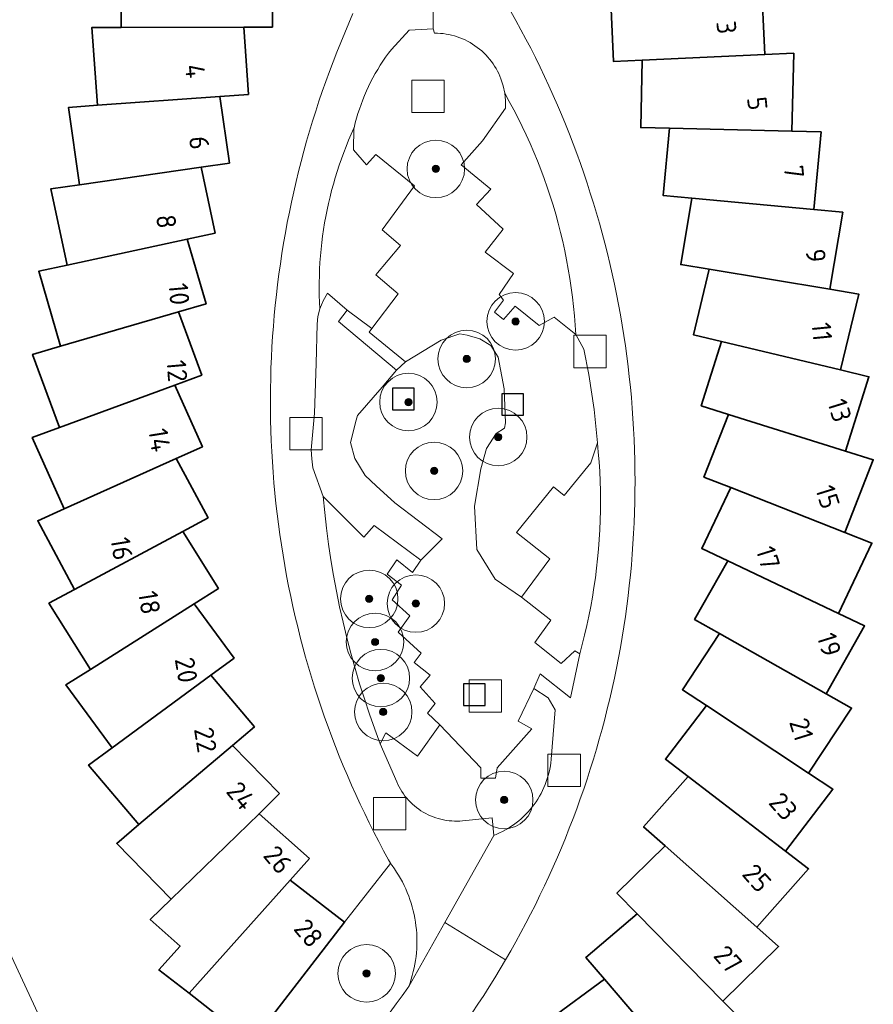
# Model space of a CAD drawing. Extents: x 154222 to 160093, y 456746 to 462495.
# Tile 105 of 254: x 158385 to 158444, y 460846 to 460914. Entities that reach past the tile are written whole.
import ezdxf
from ezdxf.enums import TextEntityAlignment as Align

# ---------------------------------------------------------------- set-up
doc = ezdxf.new("R2010")
doc.units = 0
doc.header["$LTSCALE"] = 0.75
doc.layers.get('0').update_dxf_attribs({"linetype": 'CONTINUOUS'})
for name, color, linetype, lineweight in [('B-XX-GR-BOOM-S', 252, 'CONTINUOUS', 25), ('B-XX-IE-MEUBILAIR_WEGMEUBILAIR-S', 252, 'CONTINUOUS', 25), ('B-XX-OG-BEBOUWING-GV', 6, 'CONTINUOUS', 35), ('B-XX-OG-BEBOUWING-T18', 1, 'CONTINUOUS', 18), ('B-XX-OG-TERREIN_CULTUURSCHEIDING-GV', 252, 'CONTINUOUS', 18), ('B-XX-OG-TERREIN_ERF-GV', 252, 'CONTINUOUS', 18), ('B-XX-OG-TERREIN_ONBEGROEID-GV', 252, 'CONTINUOUS', 18), ('B-XX-RI-GWA_RIOOLPUT-S', 252, 'CONTINUOUS', 25), ('B-XX-VH-VERHARDING_BETONSTRAATSTEEN-GV', 252, 'CONTINUOUS', 18), ('B-XX-VH-VERHARDING_STRAATBAKSTEEN-GV', 252, 'CONTINUOUS', 18)]:
    doc.layers.add(name, color=color, linetype=linetype, lineweight=lineweight)
doc.styles.add('NLCS-ISO-M-T18', font='NLCS-ISO.ttf', dxfattribs={"height": 1.8})

# ---------------------------------------------------------------- blocks, each defined once
blk = doc.blocks.new('SRI-PUT_INSPECTIEPUT_RIOOLPUT-SO')
at = {"color": 0, "linetype": 'ByBlock', "lineweight": 18}
blk.add_lwpolyline([(-1.125, -1.125), (1.125, -1.125), (1.125, 1.125), (-1.125, 1.125)], close=True, dxfattribs=at)
blk = doc.blocks.new('SIE-WEG_SPEELTOESTEL-SO')
at = {"flags": 128}
blk.add_lwpolyline([(-0.75, -0.75), (0.75, -0.75), (0.75, 0.75), (-0.75, 0.75)], close=True, dxfattribs=at)
blk = doc.blocks.new('SGR-BOOM_01-SO')
at = {"linetype": 'ByBlock', "lineweight": 18}
h = blk.add_hatch(color=0, dxfattribs=at)
h.dxf.hatch_style = 1
edge = h.paths.add_edge_path()
edge.add_arc((0, 0), 0.25, 0, 360)
at = {"color": 0, "linetype": 'ByBlock', "lineweight": 18}
for radius in [2, 0.25]:
    blk.add_circle((0, 0), radius, dxfattribs=at)

msp = doc.modelspace()

# ---------------------------------------------------------------- linework, layer by layer
at = {"layer": 'B-XX-OG-BEBOUWING-GV'}
for points in [[(158404.25, 460918.461), (158391.72, 460919.308), (158391.726, 460916.598), (158391.734, 460913.779), (158400.269, 460913.8), (158402.268, 460913.805), (158402.264, 460915.423), (158402.257, 460918.235), (158404.224, 460918.102), (158404.239, 460918.304)], [(158436.514, 460911.888), (158436.261, 460917.305), (158425.783, 460916.079), (158426.001, 460911.398), (158427.996, 460911.491)], [(158400.608, 460909.124), (158400.269, 460913.8), (158391.734, 460913.779), (158389.709, 460913.774), (158390.103, 460908.36), (158398.614, 460908.979)], [(158438.407, 460906.558), (158438.535, 460911.981), (158436.514, 460911.888), (158427.996, 460911.491), (158427.886, 460906.808), (158429.884, 460906.76)], [(158399.281, 460904.337), (158398.614, 460908.979), (158390.103, 460908.36), (158388.082, 460908.213), (158388.854, 460902.84), (158397.302, 460904.053)], [(158438.407, 460906.558), (158429.884, 460906.76), (158429.445, 460902.095), (158431.433, 460901.908), (158439.923, 460901.107), (158439.923, 460901.11), (158440.43, 460906.51)], [(158398.292, 460899.47), (158397.302, 460904.053), (158388.854, 460902.84), (158386.849, 460902.552), (158387.996, 460897.245), (158396.338, 460899.047)], [(158439.923, 460901.107), (158431.433, 460901.908), (158430.669, 460897.285), (158432.64, 460896.959), (158441.051, 460895.567), (158441.938, 460900.919), (158439.923, 460901.11)], [(158397.647, 460894.546), (158396.338, 460899.047), (158387.996, 460897.245), (158386.017, 460896.817), (158387.531, 460891.607), (158395.726, 460893.988)], [(158441.051, 460895.567), (158432.64, 460896.959), (158431.553, 460892.402), (158433.496, 460891.939), (158441.789, 460889.959), (158443.049, 460895.236)], [(158397.346, 460889.587), (158395.726, 460893.988), (158387.531, 460891.607), (158385.586, 460891.042), (158387.461, 460885.949), (158395.469, 460888.896)], [(158441.789, 460889.959), (158433.496, 460891.939), (158432.092, 460887.468), (158433.998, 460886.869), (158442.133, 460884.316), (158443.758, 460889.489)], [(158397.392, 460884.62), (158395.469, 460888.896), (158387.461, 460885.949), (158385.56, 460885.249), (158387.785, 460880.301), (158395.569, 460883.8)], [(158442.133, 460884.316), (158433.998, 460886.869), (158432.286, 460882.508), (158434.144, 460881.778), (158442.082, 460878.661), (158444.064, 460883.709)], [(158397.786, 460879.668), (158395.569, 460883.8), (158387.785, 460880.301), (158385.938, 460879.47), (158388.504, 460874.688), (158396.024, 460878.722)], [(158442.082, 460878.661), (158434.144, 460881.778), (158432.131, 460877.548), (158433.935, 460876.689), (158441.634, 460873.025), (158443.964, 460877.921)], [(158398.525, 460874.755), (158396.024, 460878.722), (158388.504, 460874.688), (158386.719, 460873.73), (158389.615, 460869.137), (158396.834, 460873.688)], [(158441.634, 460873.025), (158433.935, 460876.689), (158431.63, 460872.61), (158433.37, 460871.628), (158440.795, 460867.433), (158443.462, 460872.154)], [(158399.605, 460869.906), (158396.834, 460873.688), (158389.615, 460869.137), (158387.901, 460868.057), (158391.108, 460863.68), (158397.993, 460868.723)], [(158440.795, 460867.433), (158433.37, 460871.628), (158430.785, 460867.72), (158432.451, 460866.618), (158439.564, 460861.914), (158442.556, 460866.438)], [(158401.022, 460865.143), (158397.993, 460868.723), (158391.108, 460863.68), (158389.474, 460862.482), (158392.98, 460858.339), (158399.496, 460863.851)], [(158439.564, 460861.914), (158432.451, 460866.618), (158429.6, 460862.901), (158431.185, 460861.686), (158437.951, 460856.495), (158441.251, 460860.798)], [(158402.768, 460860.492), (158399.496, 460863.851), (158392.98, 460858.339), (158391.435, 460857.031), (158395.222, 460853.143), (158401.336, 460859.097)], [(158437.951, 460856.495), (158431.185, 460861.686), (158428.079, 460858.177), (158429.575, 460856.853), (158435.963, 460851.202), (158439.557, 460855.263)], [(158404.834, 460855.974), (158401.336, 460859.097), (158395.222, 460853.143), (158393.771, 460851.729), (158395.846, 460849.877), (158394.376, 460848.23), (158396.47, 460846.606), (158403.503, 460854.482)], [(158435.963, 460851.202), (158429.575, 460856.853), (158426.233, 460853.571), (158427.632, 460852.145), (158433.606, 460846.06), (158437.477, 460849.861)], [(158405.756, 460852.739), (158403.503, 460854.482), (158396.47, 460846.606), (158398.326, 460845.167), (158400.557, 460843.442), (158399.317, 460841.84), (158399.601, 460841.62), (158407.29, 460851.55)], [(158433.606, 460846.06), (158427.632, 460852.145), (158424.068, 460849.106), (158425.365, 460847.586), (158430.898, 460841.098), (158435.023, 460844.616)], [(158430.898, 460841.098), (158425.365, 460847.586), (158421.596, 460844.801), (158422.783, 460843.194), (158427.849, 460836.336), (158432.211, 460839.559)]]:
    msp.add_lwpolyline(points, close=True, dxfattribs=at)
at = {"layer": 'B-XX-OG-TERREIN_CULTUURSCHEIDING-GV'}
for points in [[(158413.54, 460913.38), (158413.45, 460913.67), (158411.77, 460913.58), (158410.54, 460912.25), (158410.337, 460911.981), (158410.14, 460911.706), (158409.95, 460911.427), (158409.766, 460911.144), (158409.589, 460910.857), (158409.419, 460910.565), (158409.256, 460910.269), (158409.1, 460909.97), (158408.952, 460909.667), (158408.81, 460909.361), (158408.676, 460909.051), (158408.549, 460908.738), (158408.429, 460908.422), (158408.317, 460908.104), (158408.213, 460907.783), (158408.117, 460907.459), (158408.027, 460907.134), (158407.946, 460906.806), (158407.94, 460906.78), (158407.9, 460905.26), (158408.8, 460904.22), (158409.45, 460904.94), (158412.14, 460902.76), (158409.9, 460899.71), (158411.18, 460898.61), (158409.45, 460896.58), (158411.01, 460895.24), (158409.191, 460892.844), (158408.99, 460892.58), (158411.52, 460890.53), (158413.993, 460892.031), (158415.309, 460892.472), (158415.824, 460892.385), (158416.693, 460892.11), (158417.464, 460891.663), (158417.974, 460890.853), (158418.394, 460888.634), (158418.48, 460886.268), (158418.401, 460885.897), (158417.825, 460885.541), (158417.153, 460884.49), (158416.773, 460883.087), (158416.328, 460880.474), (158416.481, 460877.459), (158417.749, 460875.407), (158419.59, 460874.15), (158421.57, 460876.83), (158419.24, 460878.65), (158421.81, 460881.83), (158422.56, 460881.23), (158424.41, 460883.49), (158424.87, 460884.9), (158424.65, 460887.21), (158424.28, 460889.65), (158423.92, 460891.4), (158423.36, 460892.42), (158421.87, 460893.63), (158420.83, 460893.04), (158419.14, 460894.39), (158418.34, 460893.46), (158417.71, 460893.97), (158418.35, 460894.81), (158418.03, 460895.2), (158419.03, 460896.67), (158417.07, 460898.15), (158418.32, 460899.75), (158416.47, 460901.47), (158417.46, 460902.52), (158415.39, 460904.23), (158416.88, 460905.89), (158418.47, 460908.17), (158418.473, 460908.687), (158418.422, 460909.201), (158418.318, 460909.707), (158418.161, 460910.199), (158418.087, 460910.383), (158418.006, 460910.564), (158417.917, 460910.742), (158417.822, 460910.916), (158417.719, 460911.086), (158417.61, 460911.251), (158417.494, 460911.412), (158417.372, 460911.569), (158417.243, 460911.72), (158417.109, 460911.866), (158416.968, 460912.006), (158416.822, 460912.141), (158416.671, 460912.269), (158416.515, 460912.392), (158416.354, 460912.508), (158416.189, 460912.617), (158416.019, 460912.72), (158415.845, 460912.816), (158415.667, 460912.904), (158415.486, 460912.986), (158415.302, 460913.06), (158415.115, 460913.127), (158414.926, 460913.186), (158414.734, 460913.237), (158414.541, 460913.281), (158414.345, 460913.316), (158414.149, 460913.344), (158413.951, 460913.364), (158413.753, 460913.376), (158413.555, 460913.38)], [(158407.46, 460894.11), (158406.09, 460895.29), (158405.785, 460894.767), (158405.562, 460894.204), (158405.435, 460893.678), (158405.38, 460893.14), (158405.3, 460890.4), (158405.2, 460886.94), (158404.97, 460884.41), (158405.013, 460883.779), (158405.07, 460883.15), (158405.8, 460881.15), (158408.63, 460878.33), (158409.34, 460879.13), (158412.59, 460876.73), (158414.065, 460878.221), (158410.79, 460880.722), (158409.482, 460881.898), (158408.71, 460882.625), (158407.99, 460883.804), (158407.694, 460884.913), (158408.091, 460886.46), (158408.189, 460886.794), (158409.911, 460888.764), (158410.889, 460889.953), (158406.87, 460893.33)], [(158421.44, 460867.16), (158420.44, 460867.8), (158419.36, 460865.543), (158420.301, 460865.006), (158417.892, 460862.286), (158417.787, 460861.563), (158416.757, 460861.558), (158416.754, 460862.281), (158413.9, 460865.27), (158412.35, 460863.1), (158410.16, 460864.73), (158409.77, 460863.95), (158410.91, 460861.302), (158410.989, 460861.129), (158411.075, 460860.96), (158411.168, 460860.795), (158411.267, 460860.633), (158411.374, 460860.476), (158411.487, 460860.324), (158411.606, 460860.177), (158411.732, 460860.034), (158411.863, 460859.897), (158412, 460859.766), (158412.143, 460859.641), (158412.29, 460859.521), (158412.443, 460859.409), (158412.6, 460859.302), (158412.762, 460859.203), (158412.927, 460859.11), (158413.096, 460859.024), (158413.269, 460858.946), (158413.445, 460858.874), (158413.624, 460858.811), (158413.805, 460858.755), (158413.988, 460858.706), (158414.174, 460858.666), (158414.361, 460858.633), (158414.549, 460858.608), (158414.738, 460858.591), (158414.927, 460858.582), (158415.117, 460858.581), (158415.307, 460858.588), (158415.491, 460858.603), (158417.55, 460858.81), (158417.66, 460857.58), (158417.868, 460857.665), (158418.073, 460857.758), (158418.274, 460857.858), (158418.472, 460857.965), (158418.666, 460858.079), (158418.856, 460858.2), (158419.041, 460858.328), (158419.222, 460858.462), (158419.397, 460858.602), (158419.568, 460858.749), (158419.733, 460858.901), (158419.893, 460859.06), (158420.047, 460859.223), (158420.195, 460859.393), (158420.337, 460859.567), (158420.473, 460859.747), (158420.602, 460859.931), (158420.725, 460860.119), (158420.841, 460860.312), (158420.95, 460860.509), (158421.051, 460860.709), (158421.146, 460860.913), (158421.233, 460861.121), (158421.313, 460861.331), (158421.386, 460861.544), (158421.45, 460861.759), (158421.508, 460861.977), (158421.557, 460862.196), (158421.598, 460862.417), (158421.632, 460862.64), (158421.657, 460862.863), (158421.66, 460862.89), (158421.94, 460866.31)]]:
    msp.add_lwpolyline(points, close=True, dxfattribs=at)
for points in [[(158410.459, 460845.304), (158410.874, 460845.864), (158411.283, 460846.429), (158411.686, 460846.998), (158411.75, 460847.09), (158411.84, 460847.342), (158411.922, 460847.596), (158411.997, 460847.853), (158412.064, 460848.112), (158412.123, 460848.373), (158412.175, 460848.635), (158412.218, 460848.899), (158412.254, 460849.164), (158412.282, 460849.43), (158412.301, 460849.697), (158412.313, 460849.964), (158412.317, 460850.232), (158412.312, 460850.499), (158412.3, 460850.766), (158412.28, 460851.033), (158412.252, 460851.299), (158412.216, 460851.564), (158412.172, 460851.828), (158412.12, 460852.09), (158412.06, 460852.351), (158411.992, 460852.61), (158411.917, 460852.866), (158411.834, 460853.121), (158411.744, 460853.372), (158411.646, 460853.621), (158411.54, 460853.867), (158411.428, 460854.11), (158411.308, 460854.349), (158411.181, 460854.584), (158411.047, 460854.816), (158410.906, 460855.043), (158410.759, 460855.266), (158410.605, 460855.485), (158410.485, 460855.644), (158407.29, 460851.55), (158399.601, 460841.62)], [(158386.261, 460844.567), (158383.375, 460850.77)]]:
    msp.add_lwpolyline(points, dxfattribs=at)
at = {"layer": 'B-XX-OG-TERREIN_ERF-GV'}
for points in [[(158436.261, 460917.305), (158436.514, 460911.888), (158438.535, 460911.981), (158438.407, 460906.558), (158440.43, 460906.51), (158439.923, 460901.11), (158441.938, 460900.919), (158441.051, 460895.567), (158443.049, 460895.236), (158441.789, 460889.959), (158443.758, 460889.489), (158442.133, 460884.316), (158444.064, 460883.709), (158442.082, 460878.661), (158443.964, 460877.921), (158441.634, 460873.025), (158443.462, 460872.154), (158440.795, 460867.433), (158442.556, 460866.438), (158439.564, 460861.914), (158441.251, 460860.798), (158437.951, 460856.495), (158439.557, 460855.263), (158435.963, 460851.202), (158437.477, 460849.861), (158433.606, 460846.06), (158435.023, 460844.616)], [(158398.326, 460845.167), (158396.47, 460846.606), (158394.376, 460848.23), (158395.846, 460849.877), (158393.771, 460851.729), (158395.222, 460853.143), (158391.435, 460857.031), (158392.98, 460858.339), (158389.474, 460862.482), (158391.108, 460863.68), (158387.901, 460868.057), (158389.615, 460869.137), (158386.719, 460873.73), (158388.504, 460874.688), (158385.938, 460879.47), (158387.785, 460880.301), (158385.56, 460885.249), (158387.461, 460885.949), (158385.586, 460891.042), (158387.531, 460891.607), (158386.017, 460896.817), (158387.996, 460897.245), (158386.849, 460902.552), (158388.854, 460902.84), (158388.082, 460908.213), (158390.103, 460908.36), (158389.709, 460913.774), (158391.734, 460913.779), (158391.726, 460916.598)], [(158402.264, 460915.423), (158402.268, 460913.805), (158400.269, 460913.8), (158400.608, 460909.124), (158398.614, 460908.979), (158399.281, 460904.337), (158397.302, 460904.053), (158398.292, 460899.47), (158396.338, 460899.047), (158397.647, 460894.546), (158395.726, 460893.988), (158397.346, 460889.587), (158395.469, 460888.896), (158397.392, 460884.62), (158395.569, 460883.8), (158397.786, 460879.668), (158396.024, 460878.722), (158398.525, 460874.755), (158396.834, 460873.688), (158399.605, 460869.906), (158397.993, 460868.723), (158401.022, 460865.143), (158399.496, 460863.851), (158402.768, 460860.492), (158401.336, 460859.097), (158404.834, 460855.974), (158403.503, 460854.482), (158405.756, 460852.739), (158407.29, 460851.55), (158410.485, 460855.644), (158410.473, 460855.661), (158410.35, 460855.882), (158410.003, 460856.521), (158409.662, 460857.163), (158409.328, 460857.808), (158409.002, 460858.458), (158408.683, 460859.111), (158408.37, 460859.767), (158408.065, 460860.427), (158407.768, 460861.091), (158407.478, 460861.757), (158407.195, 460862.427), (158406.919, 460863.099), (158406.651, 460863.775), (158406.39, 460864.453), (158406.137, 460865.135), (158405.891, 460865.819), (158405.653, 460866.506), (158405.423, 460867.195), (158405.2, 460867.887), (158404.985, 460868.581), (158404.777, 460869.278), (158404.577, 460869.977), (158404.385, 460870.678), (158404.2, 460871.381), (158404.023, 460872.086), (158403.854, 460872.793), (158403.693, 460873.502), (158403.54, 460874.212), (158403.394, 460874.924), (158403.256, 460875.638), (158403.126, 460876.353), (158403.004, 460877.07), (158402.89, 460877.788), (158402.784, 460878.507), (158402.686, 460879.227), (158402.595, 460879.948), (158402.513, 460880.67), (158402.438, 460881.394), (158402.372, 460882.117), (158402.313, 460882.842), (158402.263, 460883.567), (158402.22, 460884.293), (158402.185, 460885.019), (158402.159, 460885.745), (158402.14, 460886.472), (158402.13, 460887.199), (158402.127, 460887.926), (158402.133, 460888.653), (158402.146, 460889.379), (158402.167, 460890.106), (158402.197, 460890.832), (158402.234, 460891.558), (158402.28, 460892.284), (158402.333, 460893.009), (158402.394, 460893.733), (158402.463, 460894.457), (158402.541, 460895.179), (158402.626, 460895.901), (158402.719, 460896.622), (158402.82, 460897.342), (158402.929, 460898.061), (158403.046, 460898.778), (158403.171, 460899.494), (158403.303, 460900.209), (158403.444, 460900.922), (158403.592, 460901.634), (158403.748, 460902.344), (158403.912, 460903.052), (158404.084, 460903.758), (158404.264, 460904.462), (158404.451, 460905.165), (158404.646, 460905.865), (158404.849, 460906.563), (158405.059, 460907.259), (158405.277, 460907.953), (158405.503, 460908.644), (158405.736, 460909.332), (158405.977, 460910.018), (158406.225, 460910.701), (158406.481, 460911.381), (158406.744, 460912.059), (158407.015, 460912.734), (158407.293, 460913.405), (158407.578, 460914.074), (158407.871, 460914.739)], [(158421.596, 460844.801), (158425.365, 460847.586), (158424.068, 460849.106), (158427.632, 460852.145), (158426.233, 460853.571), (158429.575, 460856.853), (158428.079, 460858.177), (158431.185, 460861.686), (158429.6, 460862.901), (158432.451, 460866.618), (158430.785, 460867.72), (158433.37, 460871.628), (158431.63, 460872.61), (158433.935, 460876.689), (158432.131, 460877.548), (158434.144, 460881.778), (158432.286, 460882.508), (158433.998, 460886.869), (158432.092, 460887.468), (158433.496, 460891.939), (158431.553, 460892.402), (158432.64, 460896.959), (158430.669, 460897.285), (158431.433, 460901.908), (158429.445, 460902.095), (158429.884, 460906.76), (158427.886, 460906.808), (158427.996, 460911.491), (158426.001, 460911.398), (158425.783, 460916.079)], [(158418.852, 460914.883), (158419.208, 460914.249), (158419.557, 460913.612), (158419.899, 460912.97), (158420.234, 460912.325), (158420.561, 460911.676), (158420.882, 460911.024), (158421.195, 460910.368), (158421.501, 460909.709), (158421.8, 460909.046), (158422.091, 460908.38), (158422.376, 460907.711), (158422.652, 460907.039), (158422.922, 460906.364), (158423.184, 460905.686), (158423.438, 460905.005), (158423.685, 460904.321), (158423.924, 460903.635), (158424.156, 460902.946), (158424.38, 460902.255), (158424.597, 460901.561), (158424.806, 460900.865), (158425.007, 460900.166), (158425.201, 460899.466), (158425.387, 460898.763), (158425.565, 460898.058), (158425.735, 460897.352), (158425.898, 460896.643), (158426.052, 460895.933), (158426.199, 460895.221), (158426.339, 460894.508), (158426.47, 460893.793), (158426.593, 460893.076), (158426.709, 460892.359), (158426.816, 460891.64), (158426.916, 460890.92), (158427.007, 460890.199), (158427.091, 460889.477), (158427.167, 460888.754), (158427.235, 460888.03), (158427.295, 460887.306), (158427.347, 460886.581), (158427.391, 460885.855), (158427.426, 460885.129), (158427.454, 460884.403), (158427.474, 460883.676), (158427.486, 460882.95), (158427.49, 460882.223), (158427.486, 460881.496), (158427.474, 460880.769), (158427.454, 460880.043), (158427.426, 460879.316), (158427.39, 460878.59), (158427.346, 460877.865), (158427.294, 460877.14), (158427.234, 460876.415), (158427.166, 460875.692), (158427.09, 460874.969), (158427.006, 460874.247), (158426.914, 460873.526), (158426.815, 460872.806), (158426.707, 460872.087), (158426.591, 460871.369), (158426.468, 460870.653), (158426.337, 460869.938), (158426.197, 460869.225), (158426.05, 460868.513), (158425.896, 460867.803), (158425.733, 460867.094), (158425.562, 460866.387), (158425.384, 460865.683), (158425.198, 460864.98), (158425.005, 460864.28), (158424.803, 460863.581), (158424.594, 460862.885), (158424.377, 460862.191), (158424.153, 460861.5), (158423.921, 460860.811), (158423.682, 460860.125), (158423.435, 460859.441), (158423.18, 460858.76), (158422.918, 460858.082), (158422.649, 460857.407), (158422.372, 460856.735), (158422.087, 460856.066), (158421.796, 460855.4), (158421.497, 460854.738), (158421.191, 460854.078), (158420.877, 460853.423), (158420.557, 460852.77), (158420.229, 460852.122), (158419.894, 460851.476), (158419.552, 460850.835), (158419.203, 460850.198), (158418.847, 460849.564), (158418.484, 460848.934), (158418.114, 460848.307), (158417.737, 460847.686), (158417.353, 460847.068), (158416.963, 460846.455), (158416.566, 460845.847), (158416.162, 460845.242)], [(158383.375, 460850.77), (158386.261, 460844.567)]]:
    msp.add_lwpolyline(points, dxfattribs=at)
at = {"layer": 'B-XX-OG-TERREIN_ONBEGROEID-GV'}
msp.add_lwpolyline([(158415.824, 460892.385), (158415.309, 460892.472), (158413.993, 460892.031), (158411.52, 460890.53), (158410.889, 460889.953), (158409.911, 460888.764), (158408.189, 460886.794), (158408.091, 460886.46), (158407.694, 460884.913), (158407.99, 460883.804), (158408.71, 460882.625), (158409.482, 460881.898), (158410.79, 460880.722), (158414.065, 460878.221), (158412.59, 460876.73), (158412, 460875.88), (158410.91, 460876.75), (158410.24, 460875.76), (158411.24, 460874.99), (158410.59, 460873.97), (158411.83, 460872.86), (158411.01, 460871.73), (158412.62, 460870.25), (158412.13, 460869.61), (158413.25, 460868.72), (158412.54, 460867.91), (158413.58, 460866.75), (158413.06, 460866.08), (158413.9, 460865.27), (158416.754, 460862.281), (158416.757, 460861.558), (158417.787, 460861.563), (158417.892, 460862.286), (158420.301, 460865.006), (158419.36, 460865.543), (158420.44, 460867.8), (158420.88, 460868.83), (158423.01, 460867.15), (158423.64, 460870.22), (158423.3, 460870.43), (158422.35, 460869.55), (158420.51, 460871), (158421.64, 460872.55), (158419.59, 460874.15), (158417.749, 460875.407), (158416.481, 460877.459), (158416.328, 460880.474), (158416.773, 460883.087), (158417.153, 460884.49), (158417.825, 460885.541), (158418.401, 460885.897), (158418.48, 460886.268), (158418.394, 460888.634), (158417.974, 460890.853), (158417.464, 460891.663), (158416.693, 460892.11)], close=True, dxfattribs=at)
at = {"layer": 'B-XX-VH-VERHARDING_BETONSTRAATSTEEN-GV'}
for points in [[(158418.743, 460908.631), (158418.422, 460909.201), (158418.473, 460908.687), (158418.47, 460908.17), (158416.88, 460905.89), (158415.39, 460904.23), (158417.46, 460902.52), (158416.47, 460901.47), (158418.32, 460899.75), (158417.07, 460898.15), (158419.03, 460896.67), (158418.03, 460895.2), (158418.35, 460894.81), (158417.71, 460893.97), (158418.34, 460893.46), (158419.14, 460894.39), (158420.83, 460893.04), (158421.87, 460893.63), (158423.36, 460892.42), (158423.321, 460893.073), (158423.271, 460893.725), (158423.209, 460894.376), (158423.136, 460895.025), (158423.051, 460895.674), (158422.956, 460896.321), (158422.849, 460896.966), (158422.731, 460897.609), (158422.601, 460898.25), (158422.461, 460898.888), (158422.309, 460899.524), (158422.147, 460900.158), (158421.973, 460900.788), (158421.788, 460901.415), (158421.593, 460902.039), (158421.387, 460902.66), (158421.17, 460903.277), (158420.942, 460903.889), (158420.703, 460904.498), (158420.454, 460905.103), (158420.195, 460905.703), (158419.925, 460906.299), (158419.645, 460906.889), (158419.354, 460907.475), (158419.053, 460908.056)], [(158407.9, 460905.26), (158407.94, 460906.78), (158407.751, 460906.359), (158407.569, 460905.935), (158407.395, 460905.507), (158407.228, 460905.077), (158407.068, 460904.643), (158406.917, 460904.207), (158406.772, 460903.769), (158406.636, 460903.328), (158406.507, 460902.884), (158406.386, 460902.439), (158406.273, 460901.991), (158406.167, 460901.542), (158406.07, 460901.091), (158405.98, 460900.638), (158405.898, 460900.183), (158405.824, 460899.728), (158405.758, 460899.271), (158405.7, 460898.813), (158405.65, 460898.354), (158405.609, 460897.894), (158405.574, 460897.434), (158405.549, 460896.973), (158405.531, 460896.511), (158405.521, 460896.05), (158405.519, 460895.588), (158405.525, 460895.127), (158405.54, 460894.665), (158405.562, 460894.204), (158405.785, 460894.767), (158406.09, 460895.29), (158407.46, 460894.11), (158409.191, 460892.844), (158411.01, 460895.24), (158409.45, 460896.58), (158411.18, 460898.61), (158409.9, 460899.71), (158412.14, 460902.76), (158409.45, 460904.94), (158408.8, 460904.22)], [(158409.191, 460892.844), (158407.46, 460894.11), (158406.87, 460893.33), (158410.889, 460889.953), (158411.52, 460890.53), (158408.99, 460892.58)], [(158424.935, 460884.23), (158424.87, 460884.9), (158424.41, 460883.49), (158422.56, 460881.23), (158421.81, 460881.83), (158419.24, 460878.65), (158421.57, 460876.83), (158419.59, 460874.15), (158421.64, 460872.55), (158420.51, 460871), (158422.35, 460869.55), (158423.3, 460870.43), (158423.64, 460870.22), (158423.815, 460870.87), (158423.979, 460871.524), (158424.133, 460872.18), (158424.274, 460872.838), (158424.405, 460873.499), (158424.524, 460874.162), (158424.631, 460874.827), (158424.728, 460875.494), (158424.813, 460876.162), (158424.886, 460876.831), (158424.948, 460877.502), (158424.999, 460878.174), (158425.038, 460878.846), (158425.065, 460879.519), (158425.081, 460880.192), (158425.085, 460880.866), (158425.078, 460881.54), (158425.06, 460882.213), (158425.03, 460882.886), (158424.988, 460883.558)], [(158408.63, 460878.33), (158405.8, 460881.15), (158405.906, 460880.048), (158406.031, 460878.948), (158406.175, 460877.851), (158406.338, 460876.756), (158406.521, 460875.665), (158406.722, 460874.576), (158406.943, 460873.492), (158407.182, 460872.411), (158407.44, 460871.335), (158407.718, 460870.263), (158408.014, 460869.196), (158408.328, 460868.135), (158408.661, 460867.08), (158409.012, 460866.03), (158409.382, 460864.987), (158409.77, 460863.95), (158410.16, 460864.73), (158412.35, 460863.1), (158413.9, 460865.27), (158413.06, 460866.08), (158413.58, 460866.75), (158412.54, 460867.91), (158413.25, 460868.72), (158412.13, 460869.61), (158412.62, 460870.25), (158411.01, 460871.73), (158411.83, 460872.86), (158410.59, 460873.97), (158411.24, 460874.99), (158410.24, 460875.76), (158410.91, 460876.75), (158412, 460875.88), (158412.59, 460876.73), (158409.34, 460879.13)]]:
    msp.add_lwpolyline(points, close=True, dxfattribs=at)
at = {"layer": 'B-XX-VH-VERHARDING_STRAATBAKSTEEN-GV'}
for points in [[(158407.871, 460914.739), (158407.578, 460914.074), (158407.293, 460913.405), (158407.015, 460912.734), (158406.744, 460912.059), (158406.481, 460911.381), (158406.225, 460910.701), (158405.977, 460910.018), (158405.736, 460909.332), (158405.503, 460908.644), (158405.277, 460907.953), (158405.059, 460907.259), (158404.849, 460906.563), (158404.646, 460905.865), (158404.451, 460905.165), (158404.264, 460904.462), (158404.084, 460903.758), (158403.912, 460903.052), (158403.748, 460902.344), (158403.592, 460901.634), (158403.444, 460900.922), (158403.303, 460900.209), (158403.171, 460899.494), (158403.046, 460898.778), (158402.929, 460898.061), (158402.82, 460897.342), (158402.719, 460896.622), (158402.626, 460895.901), (158402.541, 460895.179), (158402.463, 460894.457), (158402.394, 460893.733), (158402.333, 460893.009), (158402.28, 460892.284), (158402.234, 460891.558), (158402.197, 460890.832), (158402.167, 460890.106), (158402.146, 460889.379), (158402.133, 460888.653), (158402.127, 460887.926), (158402.13, 460887.199), (158402.14, 460886.472), (158402.159, 460885.745), (158402.185, 460885.019), (158402.22, 460884.293), (158402.263, 460883.567), (158402.313, 460882.842), (158402.372, 460882.117), (158402.438, 460881.394), (158402.513, 460880.67), (158402.595, 460879.948), (158402.686, 460879.227), (158402.784, 460878.507), (158402.89, 460877.788), (158403.004, 460877.07), (158403.126, 460876.353), (158403.256, 460875.638), (158403.394, 460874.924), (158403.54, 460874.212), (158403.693, 460873.502), (158403.854, 460872.793), (158404.023, 460872.086), (158404.2, 460871.381), (158404.385, 460870.678), (158404.577, 460869.977), (158404.777, 460869.278), (158404.985, 460868.581), (158405.2, 460867.887), (158405.423, 460867.195), (158405.653, 460866.506), (158405.891, 460865.819), (158406.137, 460865.135), (158406.39, 460864.453), (158406.651, 460863.775), (158406.919, 460863.099), (158407.195, 460862.427), (158407.478, 460861.757), (158407.768, 460861.091), (158408.065, 460860.427), (158408.37, 460859.767), (158408.683, 460859.111), (158409.002, 460858.458), (158409.328, 460857.808), (158409.662, 460857.163), (158410.003, 460856.521), (158410.35, 460855.882), (158410.473, 460855.661), (158410.485, 460855.644), (158410.605, 460855.485), (158410.759, 460855.266), (158410.906, 460855.043), (158411.047, 460854.816), (158411.181, 460854.584), (158411.308, 460854.349), (158411.428, 460854.11), (158411.54, 460853.867), (158411.646, 460853.621), (158411.744, 460853.372), (158411.834, 460853.121), (158411.917, 460852.866), (158411.992, 460852.61), (158412.06, 460852.351), (158412.12, 460852.09), (158412.172, 460851.828), (158412.216, 460851.564), (158412.252, 460851.299), (158412.28, 460851.033), (158412.3, 460850.766), (158412.312, 460850.499), (158412.317, 460850.232), (158412.313, 460849.964), (158412.301, 460849.697), (158412.282, 460849.43), (158412.254, 460849.164), (158412.218, 460848.899), (158412.175, 460848.635), (158412.123, 460848.373), (158412.064, 460848.112), (158411.997, 460847.853), (158411.922, 460847.596), (158411.84, 460847.342), (158411.75, 460847.09), (158414.258, 460851.542), (158417.66, 460857.58), (158417.55, 460858.81), (158415.491, 460858.603), (158415.307, 460858.588), (158415.117, 460858.581), (158414.927, 460858.582), (158414.738, 460858.591), (158414.549, 460858.608), (158414.361, 460858.633), (158414.174, 460858.666), (158413.988, 460858.706), (158413.805, 460858.755), (158413.624, 460858.811), (158413.445, 460858.874), (158413.269, 460858.946), (158413.096, 460859.024), (158412.927, 460859.11), (158412.762, 460859.203), (158412.6, 460859.302), (158412.443, 460859.409), (158412.29, 460859.521), (158412.143, 460859.641), (158412, 460859.766), (158411.863, 460859.897), (158411.732, 460860.034), (158411.606, 460860.177), (158411.487, 460860.324), (158411.374, 460860.476), (158411.267, 460860.633), (158411.168, 460860.795), (158411.075, 460860.96), (158410.989, 460861.129), (158410.91, 460861.302), (158409.77, 460863.95), (158409.382, 460864.987), (158409.012, 460866.03), (158408.661, 460867.08), (158408.328, 460868.135), (158408.014, 460869.196), (158407.718, 460870.263), (158407.44, 460871.335), (158407.182, 460872.411), (158406.943, 460873.492), (158406.722, 460874.576), (158406.521, 460875.665), (158406.338, 460876.756), (158406.175, 460877.851), (158406.031, 460878.948), (158405.906, 460880.048), (158405.8, 460881.15), (158405.07, 460883.15), (158405.013, 460883.779), (158404.97, 460884.41), (158405.2, 460886.94), (158405.3, 460890.4), (158405.38, 460893.14), (158405.435, 460893.678), (158405.562, 460894.204), (158405.54, 460894.665), (158405.525, 460895.127), (158405.519, 460895.588), (158405.521, 460896.05), (158405.531, 460896.511), (158405.549, 460896.973), (158405.574, 460897.434), (158405.609, 460897.894), (158405.65, 460898.354), (158405.7, 460898.813), (158405.758, 460899.271), (158405.824, 460899.728), (158405.898, 460900.183), (158405.98, 460900.638), (158406.07, 460901.091), (158406.167, 460901.542), (158406.273, 460901.991), (158406.386, 460902.439), (158406.507, 460902.884), (158406.636, 460903.328), (158406.772, 460903.769), (158406.917, 460904.207), (158407.068, 460904.643), (158407.228, 460905.077), (158407.395, 460905.507), (158407.569, 460905.935), (158407.751, 460906.359), (158407.94, 460906.78), (158407.946, 460906.806), (158408.027, 460907.134), (158408.117, 460907.459), (158408.213, 460907.783), (158408.317, 460908.104), (158408.429, 460908.422), (158408.549, 460908.738), (158408.676, 460909.051), (158408.81, 460909.361), (158408.952, 460909.667), (158409.1, 460909.97), (158409.256, 460910.269), (158409.419, 460910.565), (158409.589, 460910.857), (158409.766, 460911.144), (158409.95, 460911.427), (158410.14, 460911.706), (158410.337, 460911.981), (158410.54, 460912.25), (158411.77, 460913.58), (158413.45, 460913.67), (158413.474, 460918.81)], [(158413.474, 460918.81), (158413.45, 460913.67), (158413.54, 460913.38), (158413.555, 460913.38), (158413.753, 460913.376), (158413.951, 460913.364), (158414.149, 460913.344), (158414.345, 460913.316), (158414.541, 460913.281), (158414.734, 460913.237), (158414.926, 460913.186), (158415.115, 460913.127), (158415.302, 460913.06), (158415.486, 460912.986), (158415.667, 460912.904), (158415.845, 460912.816), (158416.019, 460912.72), (158416.189, 460912.617), (158416.354, 460912.508), (158416.515, 460912.392), (158416.671, 460912.269), (158416.822, 460912.141), (158416.968, 460912.006), (158417.109, 460911.866), (158417.243, 460911.72), (158417.372, 460911.569), (158417.494, 460911.412), (158417.61, 460911.251), (158417.719, 460911.086), (158417.822, 460910.916), (158417.917, 460910.742), (158418.006, 460910.564), (158418.087, 460910.383), (158418.161, 460910.199), (158418.318, 460909.707), (158418.422, 460909.201), (158418.743, 460908.631), (158419.053, 460908.056), (158419.354, 460907.475), (158419.645, 460906.889), (158419.925, 460906.299), (158420.195, 460905.703), (158420.454, 460905.103), (158420.703, 460904.498), (158420.942, 460903.889), (158421.17, 460903.277), (158421.387, 460902.66), (158421.593, 460902.039), (158421.788, 460901.415), (158421.973, 460900.788), (158422.147, 460900.158), (158422.309, 460899.524), (158422.461, 460898.888), (158422.601, 460898.25), (158422.731, 460897.609), (158422.849, 460896.966), (158422.956, 460896.321), (158423.051, 460895.674), (158423.136, 460895.025), (158423.209, 460894.376), (158423.271, 460893.725), (158423.321, 460893.073), (158423.36, 460892.42), (158423.92, 460891.4), (158424.28, 460889.65), (158424.65, 460887.21), (158424.87, 460884.9), (158424.935, 460884.23), (158424.988, 460883.558), (158425.03, 460882.886), (158425.06, 460882.213), (158425.078, 460881.54), (158425.085, 460880.866), (158425.081, 460880.192), (158425.065, 460879.519), (158425.038, 460878.846), (158424.999, 460878.174), (158424.948, 460877.502), (158424.886, 460876.831), (158424.813, 460876.162), (158424.728, 460875.494), (158424.631, 460874.827), (158424.524, 460874.162), (158424.405, 460873.499), (158424.274, 460872.838), (158424.133, 460872.18), (158423.979, 460871.524), (158423.815, 460870.87), (158423.64, 460870.22), (158423.01, 460867.15), (158420.88, 460868.83), (158420.44, 460867.8), (158421.44, 460867.16), (158421.94, 460866.31), (158421.66, 460862.89), (158421.657, 460862.863), (158421.632, 460862.64), (158421.598, 460862.417), (158421.557, 460862.196), (158421.508, 460861.977), (158421.45, 460861.759), (158421.386, 460861.544), (158421.313, 460861.331), (158421.233, 460861.121), (158421.146, 460860.913), (158421.051, 460860.709), (158420.95, 460860.509), (158420.841, 460860.312), (158420.725, 460860.119), (158420.602, 460859.931), (158420.473, 460859.747), (158420.337, 460859.567), (158420.195, 460859.393), (158420.047, 460859.223), (158419.893, 460859.06), (158419.733, 460858.901), (158419.568, 460858.749), (158419.397, 460858.602), (158419.222, 460858.462), (158419.041, 460858.328), (158418.856, 460858.2), (158418.666, 460858.079), (158418.472, 460857.965), (158418.274, 460857.858), (158418.073, 460857.758), (158417.868, 460857.665), (158417.66, 460857.58), (158414.258, 460851.542), (158418.484, 460848.934), (158418.847, 460849.564), (158419.203, 460850.198), (158419.552, 460850.835), (158419.894, 460851.476), (158420.229, 460852.122), (158420.557, 460852.77), (158420.877, 460853.423), (158421.191, 460854.078), (158421.497, 460854.738), (158421.796, 460855.4), (158422.087, 460856.066), (158422.372, 460856.735), (158422.649, 460857.407), (158422.918, 460858.082), (158423.18, 460858.76), (158423.435, 460859.441), (158423.682, 460860.125), (158423.921, 460860.811), (158424.153, 460861.5), (158424.377, 460862.191), (158424.594, 460862.885), (158424.803, 460863.581), (158425.005, 460864.28), (158425.198, 460864.98), (158425.384, 460865.683), (158425.562, 460866.387), (158425.733, 460867.094), (158425.896, 460867.803), (158426.05, 460868.513), (158426.197, 460869.225), (158426.337, 460869.938), (158426.468, 460870.653), (158426.591, 460871.369), (158426.707, 460872.087), (158426.815, 460872.806), (158426.914, 460873.526), (158427.006, 460874.247), (158427.09, 460874.969), (158427.166, 460875.692), (158427.234, 460876.415), (158427.294, 460877.14), (158427.346, 460877.865), (158427.39, 460878.59), (158427.426, 460879.316), (158427.454, 460880.043), (158427.474, 460880.769), (158427.486, 460881.496), (158427.49, 460882.223), (158427.486, 460882.95), (158427.474, 460883.676), (158427.454, 460884.403), (158427.426, 460885.129), (158427.391, 460885.855), (158427.347, 460886.581), (158427.295, 460887.306), (158427.235, 460888.03), (158427.167, 460888.754), (158427.091, 460889.477), (158427.007, 460890.199), (158426.916, 460890.92), (158426.816, 460891.64), (158426.709, 460892.359), (158426.593, 460893.076), (158426.47, 460893.793), (158426.339, 460894.508), (158426.199, 460895.221), (158426.052, 460895.933), (158425.898, 460896.643), (158425.735, 460897.352), (158425.565, 460898.058), (158425.387, 460898.763), (158425.201, 460899.466), (158425.007, 460900.166), (158424.806, 460900.865), (158424.597, 460901.561), (158424.38, 460902.255), (158424.156, 460902.946), (158423.924, 460903.635), (158423.685, 460904.321), (158423.438, 460905.005), (158423.184, 460905.686), (158422.922, 460906.364), (158422.652, 460907.039), (158422.376, 460907.711), (158422.091, 460908.38), (158421.8, 460909.046), (158421.501, 460909.709), (158421.195, 460910.368), (158420.882, 460911.024), (158420.561, 460911.676), (158420.234, 460912.325), (158419.899, 460912.97), (158419.557, 460913.612), (158419.208, 460914.249), (158418.852, 460914.883)], [(158416.162, 460845.242), (158416.566, 460845.847), (158416.963, 460846.455), (158417.353, 460847.068), (158417.737, 460847.686), (158418.114, 460848.307), (158418.484, 460848.934), (158414.258, 460851.542), (158411.75, 460847.09), (158411.686, 460846.998), (158411.283, 460846.429), (158410.874, 460845.864), (158410.459, 460845.304)]]:
    msp.add_lwpolyline(points, dxfattribs=at)

# ---------------------------------------------------------------- block references
at = {"layer": 'B-XX-GR-BOOM-S'}
for p in [(158413.633, 460903.939), (158419.184, 460893.333), (158415.782, 460890.723), (158411.728, 460887.723), (158417.971, 460885.29), (158413.512, 460882.939), (158408.999, 460874.039), (158412.242, 460873.714), (158409.404, 460871.039), (158409.809, 460868.525), (158409.972, 460866.174), (158418.388, 460860.052), (158408.816, 460847.994)]:
    msp.add_blockref('SGR-BOOM_01-SO', p, dxfattribs=at)
at = {"layer": 'B-XX-IE-MEUBILAIR_WEGMEUBILAIR-S'}
for p in [(158411.377, 460887.933), (158418.973, 460887.553), (158416.31, 460867.377)]:
    msp.add_blockref('SIE-WEG_SPEELTOESTEL-SO', p, dxfattribs=at)
at = {"layer": 'B-XX-RI-GWA_RIOOLPUT-S'}
for p in [(158413.08, 460908.98), (158424.35, 460891.24), (158404.61, 460885.53), (158417.069, 460867.28), (158422.56, 460862.12), (158410.43, 460859.09)]:
    msp.add_blockref('SRI-PUT_INSPECTIEPUT_RIOOLPUT-SO', p, dxfattribs=at)

# ---------------------------------------------------------------- texts
at = {"layer": 'B-XX-OG-BEBOUWING-T18', "style": 'NLCS-ISO-M-T18'}
for s, rotation, p in [('3', 275.5, (158433.851, 460913.776)), ('4', 275, (158396.893, 460910.736)), ('5', 275.5, (158435.995, 460908.487)), ('6', 275, (158397.177, 460905.751)), ('7', 275.5, (158438.546, 460903.745)), ('8', 275, (158394.887, 460900.279)), ('9', 275.5, (158440.066, 460897.908)), ('10', 275, (158395.769, 460895.234)), ('11', 275.5, (158440.49, 460892.619)), ('12', 275, (158395.633, 460889.884)), ('13', 287.3, (158441.722, 460887.148)), ('14', 279.1, (158394.415, 460885.081)), ('15', 287.3, (158440.89, 460881.129)), ('16', 279.1, (158391.78, 460877.53)), ('17', 287.3, (158436.74, 460876.898)), ('18', 279.1, (158393.704, 460873.773)), ('19', 287.3, (158440.993, 460870.855)), ('20', 279.1, (158396.275, 460869.092)), ('21', 287.3, (158439.065, 460864.958)), ('22', 279.1, (158397.611, 460864.229)), ('24', 310, (158400.083, 460860.338)), ('23', 311.4, (158437.804, 460859.609)), ('26', 310, (158402.651, 460855.9)), ('25', 311.4, (158435.968, 460854.623)), ('28', 310, (158404.782, 460850.793)), ('27', 311.4, (158433.959, 460848.97))]:
    msp.add_text(s, height=1.35, rotation=rotation, dxfattribs=at).set_placement(p, align=Align.MIDDLE_CENTER)

doc.saveas('drawing.dxf')
